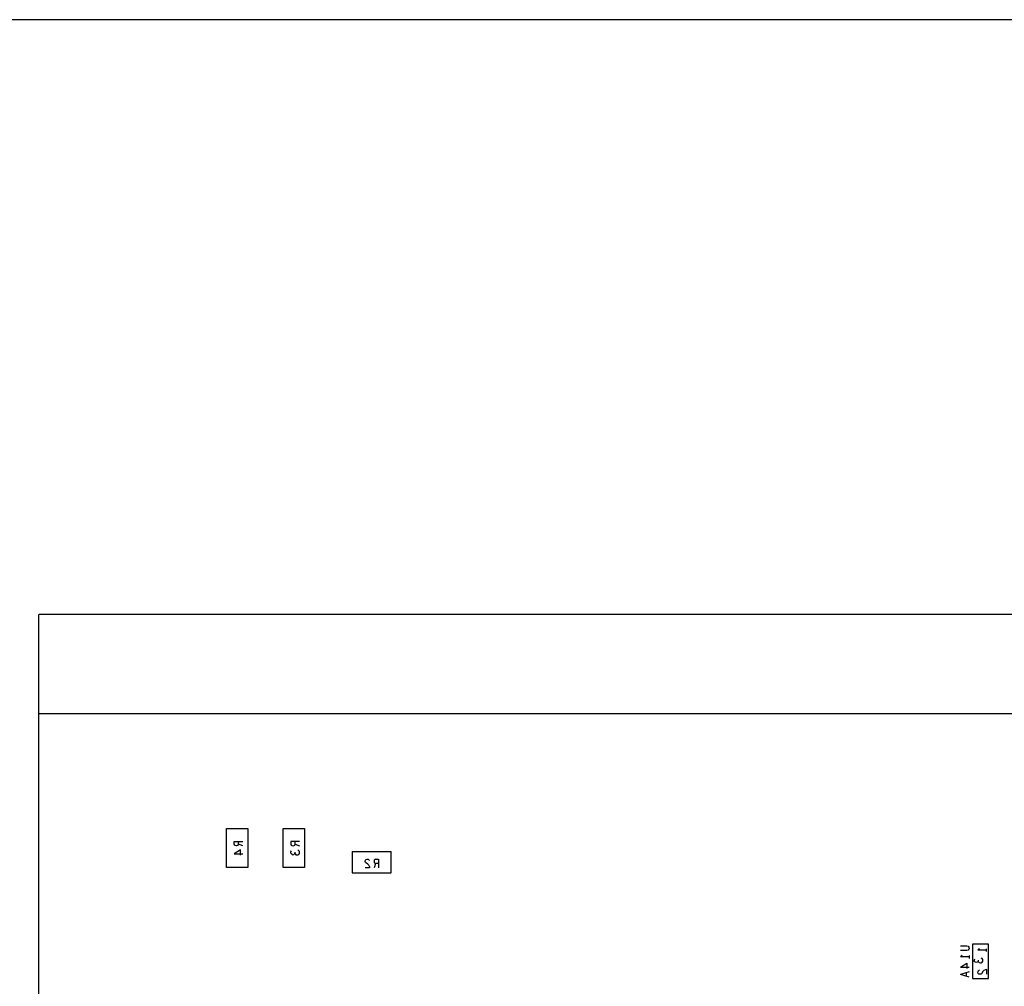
# Model space of a CAD drawing. Extents: x 17.4 to 50.4, y 21.5 to 42.5.
# Tile 5 of 12: x 24.7 to 31.7, y 35.7 to 42.5. Entities that reach past the tile are written whole.
import ezdxf

# ---------------------------------------------------------------- set-up
doc = ezdxf.new("R2010")
doc.units = 0
doc.layers.add('RVP8-TX_D_bassy_art', color=2, linetype='CONTINUOUS')

msp = doc.modelspace()

# ---------------------------------------------------------------- linework, layer by layer
at = {"layer": 'RVP8-TX_D_bassy_art'}
for points in [[(17.43, 21.495), (50.43, 21.495), (50.43, 42.495), (17.43, 42.495), (17.43, 21.495)], [(26.354, 36.508), (26.204, 36.508), (26.204, 36.784), (26.354, 36.784), (26.354, 36.508)], [(26.604, 36.508), (26.604, 36.784), (26.754, 36.784), (26.754, 36.508), (26.604, 36.508)], [(31.585, 35.724), (31.585, 35.968), (31.473, 35.968), (31.473, 35.724), (31.585, 35.724)]]:
    msp.add_lwpolyline(points, close=True, dxfattribs=at)
for points in [[(38.629, 29.846), (38.629, 38.296), (24.879, 38.296)], [(29.232, 29.196), (28.089, 29.196), (28.089, 29.846), (26.061, 29.846), (26.061, 29.196), (24.879, 29.196), (24.879, 38.296)], [(24.879, 37.596), (38.629, 37.596)], [(26.289, 36.673), (26.286, 36.667), (26.281, 36.663), (26.273, 36.661), (26.264, 36.663), (26.26, 36.667), (26.257, 36.673), (26.257, 36.692), (26.319, 36.692)], [(26.319, 36.661), (26.289, 36.673), (26.289, 36.692)], [(26.719, 36.692), (26.657, 36.692), (26.657, 36.673), (26.66, 36.667), (26.664, 36.663), (26.673, 36.661)], [(26.673, 36.661), (26.681, 36.663), (26.686, 36.667), (26.689, 36.673), (26.719, 36.661)], [(26.689, 36.673), (26.689, 36.692)], [(26.302, 36.595), (26.302, 36.634), (26.257, 36.605), (26.319, 36.605)], [(26.666, 36.601), (26.66, 36.605), (26.657, 36.612), (26.658, 36.618), (26.662, 36.625)], [(26.666, 36.601), (26.672, 36.599), (26.678, 36.601), (26.683, 36.605), (26.686, 36.609), (26.688, 36.604), (26.693, 36.599), (26.701, 36.597), (26.707, 36.598), (26.713, 36.602), (26.718, 36.608), (26.719, 36.614), (26.718, 36.621), (26.714, 36.627), (26.707, 36.631)], [(26.686, 36.616), (26.686, 36.609)], [(27.091, 36.621), (27.091, 36.471)], [(27.091, 36.621), (27.367, 36.621)], [(27.367, 36.471), (27.367, 36.621)], [(27.213, 36.515), (27.208, 36.525), (27.201, 36.532), (27.186, 36.543), (27.183, 36.548), (27.182, 36.554), (27.184, 36.56), (27.189, 36.566), (27.197, 36.568), (27.203, 36.567), (27.208, 36.563), (27.213, 36.557)], [(27.213, 36.515), (27.214, 36.506), (27.182, 36.506)], [(27.256, 36.568), (27.25, 36.565), (27.246, 36.56), (27.245, 36.552), (27.246, 36.544), (27.251, 36.539), (27.256, 36.536)], [(27.276, 36.536), (27.256, 36.536), (27.245, 36.506)], [(27.256, 36.568), (27.276, 36.568)], [(27.276, 36.568), (27.276, 36.506)], [(27.091, 36.471), (27.367, 36.471)], [(31.387, 35.955), (31.432, 35.955), (31.441, 35.952), (31.447, 35.946), (31.449, 35.939)], [(31.449, 35.939), (31.447, 35.931), (31.441, 35.925), (31.432, 35.922), (31.387, 35.922)], [(31.4, 35.886), (31.387, 35.877)], [(31.449, 35.886), (31.449, 35.867)], [(31.522, 35.935), (31.509, 35.926)], [(31.509, 35.926), (31.571, 35.926)], [(31.571, 35.916), (31.571, 35.935)], [(31.449, 35.877), (31.387, 35.877)], [(31.387, 35.805), (31.432, 35.834)], [(31.432, 35.834), (31.432, 35.795)], [(31.513, 35.847), (31.51, 35.843), (31.505, 35.839), (31.499, 35.837), (31.493, 35.839), (31.487, 35.843), (31.484, 35.85), (31.485, 35.856), (31.489, 35.863)], [(31.513, 35.854), (31.513, 35.847), (31.515, 35.842), (31.52, 35.837), (31.528, 35.835)], [(31.528, 35.835), (31.534, 35.836), (31.54, 35.84), (31.545, 35.846), (31.546, 35.852), (31.545, 35.859), (31.541, 35.865), (31.534, 35.869)], [(31.387, 35.805), (31.449, 35.805)], [(31.449, 35.772), (31.387, 35.753)], [(31.449, 35.733), (31.387, 35.753)], [(31.428, 35.765), (31.428, 35.74)], [(31.572, 35.755), (31.572, 35.787), (31.563, 35.785), (31.553, 35.781), (31.545, 35.774), (31.535, 35.758), (31.53, 35.755), (31.524, 35.755), (31.517, 35.756), (31.512, 35.761), (31.51, 35.769), (31.511, 35.775), (31.514, 35.781), (31.521, 35.785)]]:
    msp.add_lwpolyline(points, dxfattribs=at)

doc.saveas('drawing.dxf')
